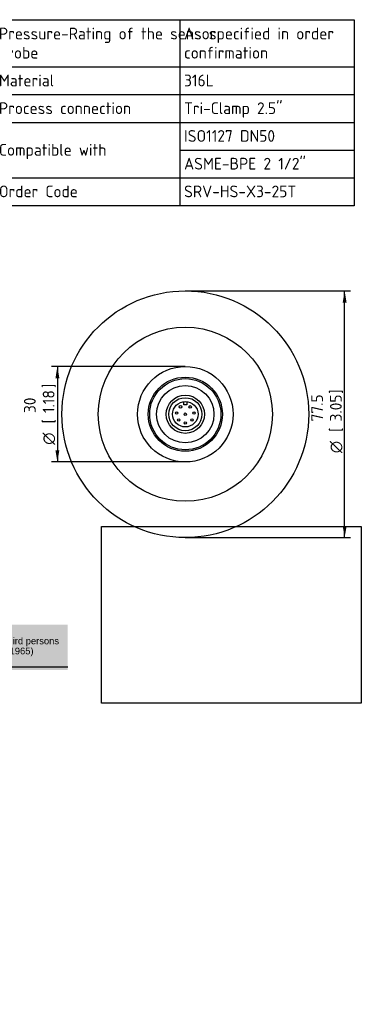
# Model space of a CAD drawing. Header units: millimetres. Extents: x 0 to 296, y -88 to 206.
# Tile 4 of 4: x 194 to 296, y -88 to 206. Entities that reach past the tile are written whole.
import ezdxf
from ezdxf.entities.mleader import LeaderData, LeaderLine
from ezdxf.enums import TextEntityAlignment as Align
from ezdxf.math import Vec2, Vec3

# ---------------------------------------------------------------- set-up
doc = ezdxf.new("R2010")
doc.units = ezdxf.units.MM
doc.layers.add('Default', color=7, linetype='Continuous')
doc.layers.add('SRV-HS-X3-25T', color=7, linetype='Continuous')
doc.styles.add('SEACAD_Solid_Edge_ISO', font='seiso.ttf')
doc.styles.add('SEACAD_Solid_Edge_ISO1_Symbols', font='semeci1.ttf')
doc.dimstyles.new('Rheonics_Publish', dxfattribs={"dimtxt": 3.5, "dimasz": 3.5, "dimexe": 1.75, "dimexo": 0, "dimgap": 0.875, "dimtad": 1, "dimdec": 0, "dimdsep": 46, "dimtxsty": 'SEACAD_Solid_Edge_ISO', "dimblk1": '_SE_FILLED', "dimblk2": '_SE_FILLED', "dimsah": 1, "dimcen": 1.75, "dimazin": 0, "dimtfac": 0.5, "dimtdec": 3, "dimtmove": 0, "dimatfit": 3, "dimfxl": 1, "dimarcsym": 0})
picture_1 = doc.add_image_def('image1.jpg', size_in_pixel=(1363, 928))

# ---------------------------------------------------------------- blocks, each defined once
blk = doc.blocks.new('SE')
at = {"layer": 'Default', "color": 7, "linetype": 'Continuous'}
for p, q in [((241.54, 205.6), (241.54, 191.52)), ((186.22, 191.52), (293.6, 191.52)), ((241.54, 191.52), (241.54, 183.25)), ((186.22, 183.25), (293.6, 183.25)), ((241.54, 183.25), (241.54, 174.97)), ((186.22, 174.97), (293.6, 174.97)), ((241.54, 174.97), (241.54, 166.69)), ((241.54, 166.69), (293.6, 166.69)), ((241.54, 166.69), (241.54, 158.41)), ((186.22, 158.41), (293.6, 158.41)), ((241.54, 158.41), (241.54, 150.06))]:
    blk.add_line(p, q, dxfattribs=at)
blk.add_lwpolyline([(186.22, 150.06), (186.22, 205.6), (293.6, 205.6), (293.6, 150.06), (186.22, 150.06)], dxfattribs=at)
at = {"layer": 'Default', "color": 7, "linetype": 'Continuous', "style": 'SEACAD_Solid_Edge_ISO'}
for s, p in [('Pressure-Rating of the sensor', (187.57, 203.22)), ('As specified in order', (242.81, 203.22)), ('probe', (187.57, 197.49)), ('confirmation', (242.81, 197.49)), ('Material', (187.57, 189.21)), ('316L', (242.81, 189.21)), ('Process connection', (187.57, 180.94)), ('Tri-Clamp 2.5"', (242.81, 180.94)), ('ISO1127 DN50', (242.81, 172.66)), ('Compatible with', (187.57, 168.52)), ('ASME-BPE 2 1/2"', (242.81, 164.38)), ('Order Code', (187.57, 156.1)), ('SRV-HS-X3-25T', (242.81, 156.1))]:
    blk.add_text(s, height=3.5, dxfattribs=at).set_placement(p, align=Align.TOP_LEFT)
blk = doc.blocks.new('SE3')
at = {"layer": 'SRV-HS-X3-25T', "color": 7, "linetype": 'Continuous'}
for p, q in [((242.71, 90.7), (242.71, 91.62)), ((243.66, 91.62), (243.66, 90.7)), ((243.66, 90.7), (242.71, 90.7))]:
    blk.add_line(p, q, dxfattribs=at)
for centre, radius in [((243.18, 87.85), 36.81), ((243.18, 87.85), 25.98), ((243.18, 87.85), 14.25), ((243.18, 87.85), 11.06), ((243.18, 87.85), 10.62), ((243.18, 87.85), 8.55), ((243.18, 87.85), 5.7), ((243.18, 87.85), 4.94), ((243.18, 87.85), 3.8), ((240.6, 88.22), 0.38), ((241.76, 90.05), 0.38), ((243.18, 87.85), 0.38), ((244.61, 90.04), 0.38), ((245.77, 88.22), 0.38), ((241.21, 86.14), 0.38), ((243.18, 85.24), 0.38), ((245.16, 86.14), 0.38)]:
    blk.add_circle(centre, radius, dxfattribs=at)
blk = doc.blocks.new('DMBLK161')
at = {"layer": 'Default', "linetype": 'Continuous'}
for points in [[(204.43, 98.6), (205.6, 98.6), (205.01, 102.1)], [(204.43, 77.1), (205.01, 73.6), (205.6, 77.1)]]:
    blk.add_hatch(color=7, dxfattribs=at).paths.add_polyline_path(points)
at = {"layer": 'Default', "color": 7, "linetype": 'Continuous'}
for p, q in [((243.18, 102.1), (203.26, 102.1)), ((205.01, 102.1), (205.01, 73.6)), ((243.18, 73.6), (203.26, 73.6))]:
    blk.add_line(p, q, dxfattribs=at)
for s, style, p in [('1.18', 'SEACAD_Solid_Edge_ISO', (200.64, 88.2)), (']', 'SEACAD_Solid_Edge_ISO', (200.64, 95.68)), ('30', 'SEACAD_Solid_Edge_ISO', (195.04, 88.2)), ('[', 'SEACAD_Solid_Edge_ISO', (200.64, 85.1)), ('O', 'SEACAD_Solid_Edge_ISO1_Symbols', (200.64, 78.75))]:
    blk.add_text(s, height=3.5, rotation=90, dxfattribs=dict(at, style=style)).set_placement(p, align=Align.TOP_LEFT)
blk = doc.blocks.new('_SE_FILLED')
at = {"color": 0}
blk.add_line((0, 0), (-1, 0), dxfattribs=at)
blk.add_solid([(0, 0), (-1, -0.1665), (-1, 0.1665), (0, 0)], dxfattribs=at)
blk = doc.blocks.new('DMBLK162')
at = {"layer": 'Default', "linetype": 'Continuous'}
for points in [[(291.31, 121.17), (290.72, 124.67), (290.14, 121.17)], [(291.31, 54.54), (290.14, 54.54), (290.72, 51.04)]]:
    blk.add_hatch(color=7, dxfattribs=at).paths.add_polyline_path(points)
at = {"layer": 'Default', "color": 7, "linetype": 'Continuous'}
for p, q in [((243.18, 124.67), (292.47, 124.67)), ((290.72, 51.04), (290.72, 124.67)), ((243.18, 51.04), (292.47, 51.04))]:
    blk.add_line(p, q, dxfattribs=at)
for s, style, p in [('77.5', 'SEACAD_Solid_Edge_ISO', (280.75, 85.69)), (']', 'SEACAD_Solid_Edge_ISO', (286.35, 93.96)), ('3.05', 'SEACAD_Solid_Edge_ISO', (286.35, 85.69)), ('[', 'SEACAD_Solid_Edge_ISO', (286.35, 82.59)), ('O', 'SEACAD_Solid_Edge_ISO1_Symbols', (286.35, 76.24))]:
    blk.add_text(s, height=3.5, rotation=90, dxfattribs=dict(at, style=style)).set_placement(p, align=Align.TOP_LEFT)
blk = doc.blocks.new('_DOT')
at = {"color": 0}
blk.add_line((0, 0), (-1, 0), dxfattribs=at)
at = {"color": 0, "const_width": 0.333}
blk.add_lwpolyline([(-0.1665, 0, 1), (0.1665, 0, 1)], format="xyb", close=True, dxfattribs=at)

msp = doc.modelspace()

# ---------------------------------------------------------------- hatches: boundary and pattern name
at = {"layer": 'Default', "linetype": 'Continuous'}
msp.add_hatch(color=7, dxfattribs=at).paths.add_polyline_path([(208.11, 25.016), (0.228, 25.016), (0.228, 11.558), (208.11, 11.558)])

# ---------------------------------------------------------------- linework, layer by layer
at = {"layer": 'Default', "color": 7, "linetype": 'Continuous'}
msp.add_line((208.108, 12.363), (0.23, 12.363), dxfattribs=at)

# ---------------------------------------------------------------- block references
at = {"layer": 'Default'}
for name in ['SE', 'SE3']:
    msp.add_blockref(name, (0, 0), dxfattribs=at)

# ---------------------------------------------------------------- dimensions: what is measured, and where the dimension line sits
at = {"layer": 'Default', "color": 7, "linetype": 'Continuous'}
for base, p1, p2, angle, picture, middle in [((290.722, 124.667), (243.184, 51.042), (243.184, 124.667), 90, 'DMBLK162', (290.722, 85.738)), ((205.014, 73.604), (243.184, 102.104), (243.184, 73.604), 270, 'DMBLK161', (205.014, 87.854))]:
    dim = msp.add_linear_dim(base=base, p1=p1, p2=p2, angle=angle, text='\\A1;%%C <>', dimstyle='Rheonics_Publish', override={"dimdec": 1, "dimlfac": 1.052632, "dimpost": '\\X', "dimtolj": 1}, dxfattribs=at)
    dim.commit()
    dim.dimension.update_dxf_attribs({"geometry": picture, "text_midpoint": middle, "dimtype": 161})

# ---------------------------------------------------------------- pictures from other files: only their frames are drawn
image = msp.add_image(picture_1, insert=(218.173, 1.619), size_in_units=(77.518, 52.778))
image.dxf.flags = 7

# ---------------------------------------------------------------- leaders
ml = msp.add_multileader_mtext('Standard', dxfattribs=at)
ml.set_content('{\\pxsm0.9;\\fArial|b0||i0||c0|p34;\\W1.;This drawing remains property of rheonics. It may be neither copied nor informed to third persons \\Por competitors without our approval. ( 2 § paragraph 1 fig.7 copyright act of 9th Sept. 1965)\\P}', color=256)
ml.set_leader_properties()
ml.set_arrow_properties(name='DOT')
ml.build(insert=Vec2(0, 0))
ml.multileader.update_dxf_attribs({"leader_type": 0, "dogleg_length": 0, "arrow_head_size": 2})
ctx = ml.context
ctx.base_point, ctx.char_height, ctx.arrow_head_size, ctx.landing_gap_size = Vec3(83.63, 19.907), 2, 2, 0.7
ctx.mtext.insert = Vec3(85.63, 21.201)

doc.saveas('drawing.dxf')
